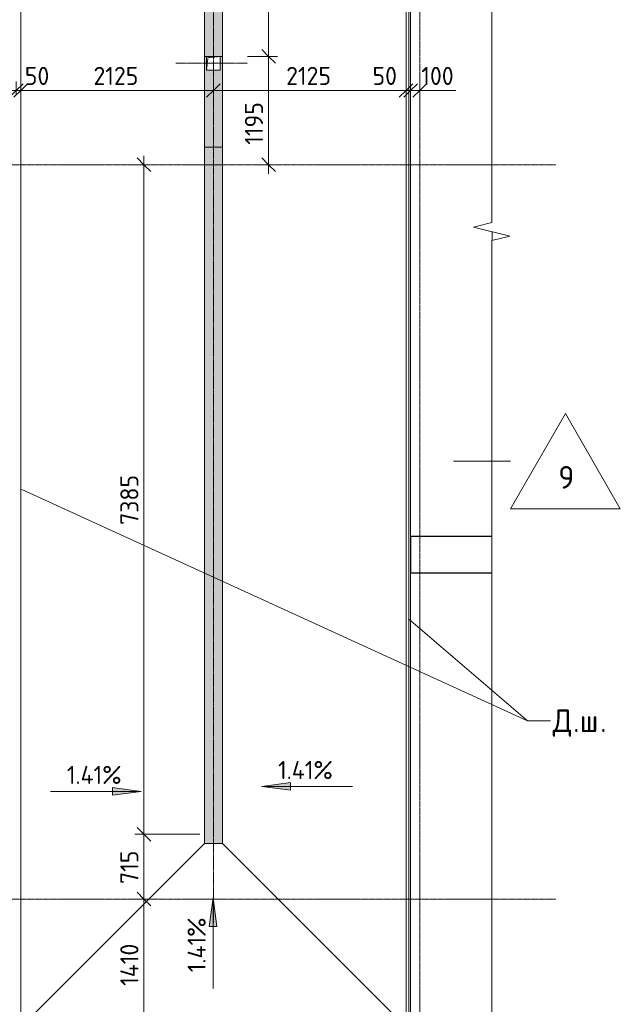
# Model space of a CAD drawing. Header units: millimetres. Extents: x -4558 to 63605, y -10605 to 130388.
# Tile 63 of 66: x 42088 to 48713, y 104240 to 115100. Entities that reach past the tile are written whole.
import ezdxf

# ---------------------------------------------------------------- set-up
doc = ezdxf.new("R2010")
doc.units = ezdxf.units.MM
for name, pattern in [('3_ Штрих_ 1 х 1 мм', [2, 1, -1]), ('4_ Штрихпунктир_ 10 х 2 мм', [14, 10, -2, 0, -2]), ('4_ Штрихпунктир_ 5 х 2 мм', [9, 5, -2, 0, -2])]:
    doc.linetypes.add(name, pattern=pattern)
for name, color, linetype, lineweight in [('A-ANNO-DIMS', 7, 'Continuous', 5), ('A-ANNO-DIMS-100', 7, 'Continuous', 5), ('A-DETL', 7, 'Continuous', 25), ('A-DETL-GENF', 7, 'Continuous', 13), ('A-FLOR', 7, 'Continuous', 13), ('A-FLOR-IDEN', 7, 'Continuous', 5), ('A-GENM', 7, 'Continuous', 13), ('C-PRKG', 7, 'Continuous', 13), ('G-ANNO-DIMS', 7, 'Continuous', 5), ('G-ANNO-TEXT', 7, 'Continuous', 5), ('M-EQPM', 7, 'Continuous', 13), ('S-COLS', 7, 'Continuous', 25), ('S-GRID', 7, 'Continuous', 5)]:
    doc.layers.add(name, color=color, linetype=linetype, lineweight=lineweight)
doc.styles.add('GOST Common_2', font='GOST_Common.ttf', dxfattribs={"height": 200})
doc.styles.add('GOST Common_3', font='GOST_Common.ttf', dxfattribs={"height": 250})
doc.dimstyles.new('2_мм', dxfattribs={"dimscale": 304.8, "dimtxt": 201.142999, "dimasz": 0.492126, "dimexe": 0.328084, "dimexo": 0.492126, "dimgap": 0, "dimtad": 1, "dimdec": 0, "dimdsep": 46, "dimtxsty": 'GOST Common_2', "dimblk1": 'OBLIQUE', "dimblk2": 'OBLIQUE', "dimsah": 1, "dimcen": 0.09, "dimdle": 0.328084, "dimadec": 5, "dimazin": 2, "dimtfac": 1, "dimtdec": 4, "dimtix": 1, "dimtmove": 0, "dimatfit": 3, "dimfxl": 1, "dimtvp": 1, "dimtolj": 1, "dimtzin": 0, "dimarcsym": 2})
doc.dimstyles.new('2_мм_1', dxfattribs={"dimscale": 304.8, "dimtxt": 201.142999, "dimasz": 0.492126, "dimexe": 0.328084, "dimexo": 0.492126, "dimgap": 0, "dimtad": 1, "dimdec": 0, "dimdsep": 46, "dimtxsty": 'GOST Common_2', "dimblk1": 'OBLIQUE', "dimblk2": 'OBLIQUE', "dimsah": 1, "dimcen": 0.09, "dimdle": 0.328084, "dimadec": 5, "dimazin": 2, "dimtfac": 1, "dimtdec": 4, "dimtix": 1, "dimtmove": 1, "dimatfit": 3, "dimfxl": 1, "dimtvp": 1, "dimtolj": 1, "dimtzin": 0, "dimarcsym": 2})

# ---------------------------------------------------------------- blocks, each defined once
blk = doc.blocks.new('АР_Машиноместо - 4900x2400_М__5300х2500_-V14--01_Подвал_МП_часть А')
at = {"layer": 'C-PRKG'}
blk.add_line((2186, 0), (2088, 0), dxfattribs=at)
blk = doc.blocks.new('АР_Лоток - 200х100h_ЛВ1-7511697--01_Подвал_МП_часть А')
at = {"layer": 'M-EQPM', "true_color": 0xdddddd}
blk.add_hatch(color=254, dxfattribs=at).paths.add_polyline_path([(8392, -75), (8392, 100), (0, 100), (0, -100), (8392, -100)])
at = {"layer": 'M-EQPM'}
for p, q in [((8392, 75), (8392, 100)), ((8392, -100), (8392, -75))]:
    blk.add_line(p, q, dxfattribs=at)
blk = doc.blocks.new('АР_Канал вертикальный прямоугольный - ВК-V17--01_Подвал_МП_часть А')
at = {"layer": 'A-DETL-GENF'}
blk.add_hatch(color=256, dxfattribs=at).paths.add_polyline_path([(-75, -75), (-60, 60), (75, 75), (-75, 75)])
at = {"layer": 'A-DETL-GENF', "linetype": '3_ Штрих_ 1 х 1 мм'}
for p, q in [((75, 75), (-75, 75)), ((-75, 75), (-75, -75)), ((75, 75), (-75, 75)), ((-75, 75), (-75, -75)), ((-75, -75), (-60, 60)), ((-75, -75), (-60, 60)), ((-60, 60), (75, 75)), ((-60, 60), (75, 75)), ((75, -75), (75, 75)), ((-75, -75), (75, -75))]:
    blk.add_line(p, q, dxfattribs=at)
at = {"layer": 'M-EQPM'}
for p, q in [((-75, -75), (-75, 75)), ((-75, 75), (75, 75)), ((75, 75), (75, -75)), ((75, -75), (-75, -75))]:
    blk.add_line(p, q, dxfattribs=at)
blk = doc.blocks.new('АР-Заполнение деф_ шва - Д_ш_-5402230--01_Подвал_МП_часть А')
at = {"layer": 'A-GENM'}
blk.add_line((0, 25), (21235, 25), dxfattribs=at)
blk = doc.blocks.new('АР-Заполнение деф_ шва - Д_ш_-4331150--01_Подвал_МП_часть А')
at = {"layer": 'A-GENM'}
for p, q in [((0, 25), (5900, 25)), ((0, -25), (5900, -25))]:
    blk.add_line(p, q, dxfattribs=at)
blk = doc.blocks.new('АР-Заполнение деф_ шва - Д_ш_-4327464--01_Подвал_МП_часть А')
at = {"layer": 'A-GENM'}
for p, q in [((0, 25), (5880, 25)), ((0, -25), (5900, -25))]:
    blk.add_line(p, q, dxfattribs=at)
blk = doc.blocks.new('АР-Заполнение деф_ шва - Д_ш__Пристенный-4429135--01_Подвал_МП_часть А')
at = {"layer": 'A-GENM'}
blk.add_line((0, -25), (400, -25), dxfattribs=at)
blk = doc.blocks.new('АР_Лоток - 200х100h_L_1000_с вертик_отводом_ЛВ3-V38--01_Подвал_МП_часть А')
at = {"layer": 'M-EQPM', "true_color": 0xdddddd}
blk.add_hatch(color=254, dxfattribs=at).paths.add_polyline_path([(0, 48), (0, -100), (1000, -100), (1000, -75), (850, -75), (850, 75), (1000, 75), (1000, 100), (0, 100), (0, 60)])
at = {"layer": 'M-EQPM'}
for p, q in [((0, 100), (0, -100)), ((1000, 75), (1000, 100)), ((1000, -100), (1000, -75))]:
    blk.add_line(p, q, dxfattribs=at)
blk = doc.blocks.new('АР_Лоток - 200х100h_ЛВ1-7511699--01_Подвал_МП_часть А')
at = {"layer": 'M-EQPM', "true_color": 0xdddddd}
blk.add_hatch(color=254, dxfattribs=at).paths.add_polyline_path([(0, 48), (0, -100), (7683, -100), (7683, 100), (0, 100)])
at = {"layer": 'M-EQPM'}
blk.add_line((7683, -100), (7683, 100), dxfattribs=at)
blk = doc.blocks.new('Линия разрыва - М 1_100-2832262--01_Подвал_МП_часть А')
at = {"layer": 'A-DETL-GENF', "lineweight": 5}
for p, q in [((14450, -200), (14550, 200)), ((14550, 200), (14600, 0)), ((-50, 0), (14400, 0)), ((14400, 0), (14450, -200)), ((14600, 0), (28671, 0))]:
    blk.add_line(p, q, dxfattribs=at)
blk = doc.blocks.new('DIMBLOCK196--01_Подвал_МП_часть А')
at = {"layer": 'A-ANNO-DIMS-100', "transparency": 16777216}
for p, q in [((41100, 114275), (41100, 114419)), ((42050, 114275), (42050, 114419)), ((41100, 114319), (42050, 114319)), ((41100, 114319), (41100, 114275)), ((42050, 114319), (42050, 114275))]:
    blk.add_line(p, q, dxfattribs=at)
at = {"layer": 'A-ANNO-DIMS-100', "lineweight": 25, "transparency": 16777216}
for p, q in [((41100, 114319), (41175, 114394)), ((42050, 114319), (42125, 114394)), ((41100, 114319), (41025, 114244)), ((42050, 114319), (41975, 114244))]:
    blk.add_line(p, q, dxfattribs=at)
at = {"layer": 'A-ANNO-DIMS-100', "color": 0, "transparency": 16777216, "insert": (41365, 114580), "char_height": 200, "width": 503.2, "attachment_point": 1, "line_spacing_factor": 1.022761, "style": 'GOST Common_2'}
blk.add_mtext('950', dxfattribs=at)
blk = doc.blocks.new('_Oblique')
at = {"color": 0, "linetype": 'ByBlock', "lineweight": -2}
blk.add_line((-0.5, -0.5), (0.5, 0.5), dxfattribs=at)
blk = doc.blocks.new('DIMBLOCK197--01_Подвал_МП_часть А')
at = {"layer": 'A-ANNO-DIMS-100', "transparency": 16777216}
for p, q in [((42050, 114275), (42050, 114419)), ((42100, 114275), (42100, 114419)), ((42045, 114319), (42075, 114319)), ((42425, 114319), (42045, 114319)), ((42050, 114319), (42100, 114319)), ((42050, 114319), (42050, 114275)), ((42100, 114319), (42100, 114275))]:
    blk.add_line(p, q, dxfattribs=at)
at = {"layer": 'A-ANNO-DIMS-100', "lineweight": 25, "transparency": 16777216}
for p, q in [((42050, 114319), (42125, 114394)), ((42100, 114319), (42175, 114394)), ((42050, 114319), (41975, 114244)), ((42100, 114319), (42025, 114244))]:
    blk.add_line(p, q, dxfattribs=at)
at = {"layer": 'A-ANNO-DIMS-100', "color": 0, "transparency": 16777216, "insert": (42145, 114580), "char_height": 200, "width": 335.47, "attachment_point": 1, "line_spacing_factor": 1.022761, "style": 'GOST Common_2'}
blk.add_mtext('50', dxfattribs=at)
blk = doc.blocks.new('DIMBLOCK198--01_Подвал_МП_часть А')
at = {"layer": 'A-ANNO-DIMS-100', "transparency": 16777216}
for p, q in [((42100, 114275), (42100, 114419)), ((44225, 114275), (44225, 114419)), ((42100, 114319), (44225, 114319)), ((42100, 114319), (42100, 114275)), ((44225, 114319), (44225, 114275))]:
    blk.add_line(p, q, dxfattribs=at)
at = {"layer": 'A-ANNO-DIMS-100', "lineweight": 25, "transparency": 16777216}
for p, q in [((42100, 114319), (42175, 114394)), ((44225, 114319), (44300, 114394)), ((42100, 114319), (42025, 114244)), ((44225, 114319), (44150, 114244))]:
    blk.add_line(p, q, dxfattribs=at)
at = {"layer": 'A-ANNO-DIMS-100', "color": 0, "transparency": 16777216, "insert": (42902, 114580), "char_height": 200, "width": 625.93, "attachment_point": 1, "line_spacing_factor": 1.022761, "style": 'GOST Common_2'}
blk.add_mtext('2125', dxfattribs=at)
blk = doc.blocks.new('DIMBLOCK199--01_Подвал_МП_часть А')
at = {"layer": 'A-ANNO-DIMS-100', "transparency": 16777216}
for p, q in [((44225, 114275), (44225, 114419)), ((46350, 114275), (46350, 114419)), ((44225, 114319), (46350, 114319)), ((44225, 114319), (44225, 114275)), ((46350, 114319), (46350, 114275))]:
    blk.add_line(p, q, dxfattribs=at)
at = {"layer": 'A-ANNO-DIMS-100', "lineweight": 25, "transparency": 16777216}
for p, q in [((44225, 114319), (44300, 114394)), ((46350, 114319), (46425, 114394)), ((44225, 114319), (44150, 114244)), ((46350, 114319), (46275, 114244))]:
    blk.add_line(p, q, dxfattribs=at)
at = {"layer": 'A-ANNO-DIMS-100', "color": 0, "transparency": 16777216, "insert": (45027, 114580), "char_height": 200, "width": 625.93, "attachment_point": 1, "line_spacing_factor": 1.022761, "style": 'GOST Common_2'}
blk.add_mtext('2125', dxfattribs=at)
blk = doc.blocks.new('DIMBLOCK200--01_Подвал_МП_часть А')
at = {"layer": 'A-ANNO-DIMS-100', "transparency": 16777216}
for p, q in [((46350, 114275), (46350, 114419)), ((46400, 114275), (46400, 114419)), ((45980, 114319), (46359, 114319)), ((46350, 114319), (46400, 114319)), ((46350, 114319), (46350, 114275)), ((46359, 114319), (46375, 114319)), ((46400, 114319), (46400, 114275))]:
    blk.add_line(p, q, dxfattribs=at)
at = {"layer": 'A-ANNO-DIMS-100', "lineweight": 25, "transparency": 16777216}
for p, q in [((46350, 114319), (46425, 114394)), ((46400, 114319), (46475, 114394)), ((46350, 114319), (46275, 114244)), ((46400, 114319), (46325, 114244))]:
    blk.add_line(p, q, dxfattribs=at)
at = {"layer": 'A-ANNO-DIMS-100', "color": 0, "transparency": 16777216, "insert": (45980, 114580), "char_height": 200, "width": 335.47, "attachment_point": 1, "line_spacing_factor": 1.022761, "style": 'GOST Common_2'}
blk.add_mtext('50', dxfattribs=at)
blk = doc.blocks.new('DIMBLOCK201--01_Подвал_МП_часть А')
at = {"layer": 'A-ANNO-DIMS-100', "transparency": 16777216}
for p, q in [((46400, 114275), (46400, 114419)), ((46500, 114275), (46500, 114419)), ((46400, 114319), (46600, 114319)), ((46400, 114319), (46400, 114275)), ((46418, 114319), (46450, 114319)), ((46899, 114319), (46418, 114319)), ((46500, 114319), (46500, 114275))]:
    blk.add_line(p, q, dxfattribs=at)
at = {"layer": 'A-ANNO-DIMS-100', "lineweight": 25, "transparency": 16777216}
for p, q in [((46400, 114319), (46475, 114394)), ((46500, 114319), (46575, 114394)), ((46400, 114319), (46325, 114244)), ((46500, 114319), (46425, 114244))]:
    blk.add_line(p, q, dxfattribs=at)
at = {"layer": 'A-ANNO-DIMS-100', "color": 0, "transparency": 16777216, "insert": (46518, 114580), "char_height": 200, "width": 458.2, "attachment_point": 1, "line_spacing_factor": 1.022761, "style": 'GOST Common_2'}
blk.add_mtext('100', dxfattribs=at)
blk = doc.blocks.new('DIMBLOCK204--01_Подвал_МП_часть А')
at = {"layer": 'A-ANNO-DIMS-100', "lineweight": 25, "transparency": 16777216}
for p, q in [((43459, 105400), (43384, 105475)), ((43459, 105400), (43534, 105325)), ((43459, 103990), (43384, 104065)), ((43459, 103990), (43534, 103915))]:
    blk.add_line(p, q, dxfattribs=at)
at = {"layer": 'A-ANNO-DIMS-100', "transparency": 16777216}
for p, q in [((43503, 105400), (43359, 105400)), ((43459, 103990), (43459, 105400)), ((43459, 105400), (43503, 105400)), ((43503, 103990), (43359, 103990)), ((43459, 103990), (43503, 103990))]:
    blk.add_line(p, q, dxfattribs=at)
at = {"layer": 'A-ANNO-DIMS-100', "color": 0, "transparency": 16777216, "insert": (43198, 104443), "char_height": 200, "width": 605.47, "attachment_point": 1, "rotation": 90, "line_spacing_factor": 1.022761, "style": 'GOST Common_2'}
blk.add_mtext('1410', dxfattribs=at)
blk = doc.blocks.new('DIMBLOCK205--01_Подвал_МП_часть А')
at = {"layer": 'A-ANNO-DIMS-100', "transparency": 16777216}
for p, q in [((44075, 106115), (43359, 106115)), ((43459, 105400), (43459, 106115)), ((43459, 106115), (44075, 106115)), ((43503, 105400), (43359, 105400)), ((43459, 105400), (43503, 105400))]:
    blk.add_line(p, q, dxfattribs=at)
at = {"layer": 'A-ANNO-DIMS-100', "lineweight": 25, "transparency": 16777216}
for p, q in [((43459, 106115), (43384, 106190)), ((43459, 106115), (43534, 106040)), ((43459, 105400), (43384, 105475)), ((43459, 105400), (43534, 105325))]:
    blk.add_line(p, q, dxfattribs=at)
at = {"layer": 'A-ANNO-DIMS-100', "color": 0, "transparency": 16777216, "insert": (43198, 105567), "char_height": 200, "width": 458.2, "attachment_point": 1, "rotation": 90, "line_spacing_factor": 1.022761, "style": 'GOST Common_2'}
blk.add_mtext('715', dxfattribs=at)
blk = doc.blocks.new('DIMBLOCK206--01_Подвал_МП_часть А')
at = {"layer": 'A-ANNO-DIMS-100', "transparency": 16777216}
for p, q in [((43459, 106115), (43459, 113600)), ((43503, 113500), (43359, 113500)), ((43459, 113500), (43503, 113500)), ((44075, 106115), (43359, 106115)), ((43459, 106115), (44075, 106115))]:
    blk.add_line(p, q, dxfattribs=at)
at = {"layer": 'A-ANNO-DIMS-100', "lineweight": 25, "transparency": 16777216}
for p, q in [((43459, 113500), (43384, 113575)), ((43459, 113500), (43534, 113425)), ((43459, 106115), (43384, 106190)), ((43459, 106115), (43534, 106040))]:
    blk.add_line(p, q, dxfattribs=at)
at = {"layer": 'A-ANNO-DIMS-100', "color": 0, "transparency": 16777216, "insert": (43198, 109528), "char_height": 200, "width": 670.93, "attachment_point": 1, "rotation": 90, "line_spacing_factor": 1.022761, "style": 'GOST Common_2'}
blk.add_mtext('7385', dxfattribs=at)
blk = doc.blocks.new('Марка полов - Марка полов-4106608--01_Подвал_МП_часть А')
at = {"layer": 'A-FLOR-IDEN'}
for p, q in [((0, 7), (-6.06, -3.5)), ((6.06, -3.5), (0, 7)), ((-6.06, -3.5), (6.06, -3.5))]:
    blk.add_line(p, q, dxfattribs=at)
blk = doc.blocks.new('DIMBLOCK246--01_Подвал_МП_часть А')
at = {"layer": 'A-ANNO-DIMS-100', "transparency": 16777216}
for p, q in [((44600, 114695), (44933, 114695)), ((44833, 114695), (44600, 114695)), ((44833, 113400), (44833, 114695)), ((44833, 114304), (44833, 114098)), ((44833, 113720), (44833, 114304)), ((44877, 113500), (44733, 113500)), ((44833, 113500), (44877, 113500))]:
    blk.add_line(p, q, dxfattribs=at)
at = {"layer": 'A-ANNO-DIMS-100', "lineweight": 25, "transparency": 16777216}
for p, q in [((44833, 114695), (44758, 114770)), ((44833, 114695), (44908, 114620)), ((44833, 113500), (44758, 113575)), ((44833, 113500), (44908, 113425))]:
    blk.add_line(p, q, dxfattribs=at)
at = {"layer": 'A-ANNO-DIMS-100', "color": 0, "transparency": 16777216, "insert": (44572, 113720), "char_height": 200, "width": 580.93, "attachment_point": 1, "rotation": 90, "line_spacing_factor": 1.022761, "style": 'GOST Common_2'}
blk.add_mtext('1195', dxfattribs=at)
blk = doc.blocks.new('DIMBLOCK247--01_Подвал_МП_часть А')
at = {"layer": 'A-ANNO-DIMS-100', "lineweight": 25, "transparency": 16777216}
for p, q in [((44833, 121610), (44758, 121685)), ((44833, 121610), (44908, 121535)), ((44833, 114695), (44758, 114770)), ((44833, 114695), (44908, 114620))]:
    blk.add_line(p, q, dxfattribs=at)
at = {"layer": 'A-ANNO-DIMS-100', "transparency": 16777216}
for p, q in [((44833, 114695), (44833, 121710)), ((44877, 121610), (44733, 121610)), ((44833, 121610), (44877, 121610)), ((44600, 114695), (44933, 114695)), ((44833, 114695), (44600, 114695))]:
    blk.add_line(p, q, dxfattribs=at)
at = {"layer": 'A-ANNO-DIMS-100', "color": 0, "transparency": 16777216, "insert": (44572, 117892), "char_height": 200, "width": 625.93, "attachment_point": 1, "rotation": 90, "line_spacing_factor": 1.022761, "style": 'GOST Common_2'}
blk.add_mtext('6915', dxfattribs=at)

msp = doc.modelspace()

# ---------------------------------------------------------------- hatches: boundary and pattern name
at = {"layer": 'G-ANNO-DIMS'}
for points in [[(44759.045981, 106642.532419), (45076.545981, 106600.732751), (45076.545981, 106684.332087)], [(43428.896067, 106588.521043), (43111.396067, 106630.320711), (43111.396067, 106546.721375)], [(44221.06091, 105414.203402), (44179.261242, 105096.703402), (44262.860578, 105096.703402)]]:
    msp.add_hatch(color=256, dxfattribs=at).paths.add_polyline_path(points)

# ---------------------------------------------------------------- linework, layer by layer
at = {"layer": 'A-DETL', "linetype": '4_ Штрихпунктир_ 5 х 2 мм', "lineweight": 5}
for p, q in [((44225, 123635), (44225, 105135)), ((43810, 114620), (44600, 114620))]:
    msp.add_line(p, q, dxfattribs=at)
at = {"layer": 'A-FLOR'}
for p, q in [((42100, 103986.485183), (42100, 125160)), ((44125, 123087.352941), (44125, 106012.352941)), ((44325, 123087.352941), (44325, 106012.352941)), ((46380, 103120), (46380, 118300)), ((46350, 118250), (46350, 101913.39746)), ((46400, 109400), (46400, 115300)), ((46400, 103120), (46400, 109000)), ((42100, 103990), (44125, 106015)), ((44125, 106012.352941), (44325, 106012.352941)), ((44325, 106015), (46350, 103990))]:
    msp.add_line(p, q, dxfattribs=at)
at = {"layer": 'A-FLOR-IDEN'}
msp.add_line((46873.128677, 110229.832042), (47500.601795, 110229.832042), dxfattribs=at)
at = {"layer": 'G-ANNO-DIMS'}
for p, q in [((45076.545981, 106684.332087), (44759.045981, 106642.532419)), ((45076.545981, 106600.732751), (45076.545981, 106684.332087)), ((42428.896067, 106588.521043), (43428.896067, 106588.521043)), ((43428.896067, 106588.521043), (43111.396067, 106630.320711)), ((43111.396067, 106630.320711), (43111.396067, 106546.721375)), ((43111.396067, 106546.721375), (43428.896067, 106588.521043)), ((44759.045981, 106642.532419), (45076.545981, 106600.732751)), ((45759.045981, 106642.532419), (44759.045981, 106642.532419)), ((44221.06091, 105414.203402), (44179.261242, 105096.703402)), ((44262.860578, 105096.703402), (44221.06091, 105414.203402)), ((44221.06091, 104414.203402), (44221.06091, 105414.203402)), ((44179.261242, 105096.703402), (44262.860578, 105096.703402))]:
    msp.add_line(p, q, dxfattribs=at)
at = {"layer": 'G-ANNO-TEXT'}
for p, q in [((42111.693641, 109918.608162), (47690.758033, 107367.310132)), ((46378.366755, 108489.822432), (47690.758033, 107367.310132)), ((47690.758033, 107367.310132), (47942.852832, 107367.310132)), ((47690.758033, 107367.310132), (47942.852832, 107367.310132))]:
    msp.add_line(p, q, dxfattribs=at)
at = {"layer": 'S-COLS'}
for p, q in [((47294.821051, 109400), (46400, 109400)), ((46400, 109400), (46400, 109000)), ((46400, 109000), (47294.821051, 109000))]:
    msp.add_line(p, q, dxfattribs=at)
at = {"layer": 'S-GRID', "linetype": '4_ Штрихпунктир_ 10 х 2 мм'}
for p, q in [((46500, 96468.305261), (46500, 129588.42805)), ((48002.408154, 113500), (-1802.909204, 113500)), ((48002.408154, 105400), (-1802.909204, 105400))]:
    msp.add_line(p, q, dxfattribs=at)

# ---------------------------------------------------------------- block references
at = {"layer": 'A-DETL-GENF', "rotation": 269.9999999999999}
msp.add_blockref('Линия разрыва - М 1_100-2832262--01_Подвал_МП_часть А', (47294.821051, 127263.232278), dxfattribs=at)
at = {"layer": 'A-FLOR-IDEN', "xscale": 99.99999999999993, "yscale": 99.99999999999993, "zscale": 99.99999999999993}
msp.add_blockref('Марка полов - Марка полов-4106608--01_Подвал_МП_часть А', (48106.819577, 110054.832042), dxfattribs=at)
at = {"layer": 'A-GENM', "rotation": 270}
for name, p in [('АР-Заполнение деф_ шва - Д_ш_-5402230--01_Подвал_МП_часть А', (42075, 125185)), ('АР-Заполнение деф_ шва - Д_ш_-4331150--01_Подвал_МП_часть А', (46375, 115299.961774)), ('АР-Заполнение деф_ шва - Д_ш__Пристенный-4429135--01_Подвал_МП_часть А', (46375, 109400)), ('АР-Заполнение деф_ шва - Д_ш_-4327464--01_Подвал_МП_часть А', (46375, 109000))]:
    msp.add_blockref(name, p, dxfattribs=at)
at = {"layer": 'C-PRKG', "rotation": 269.9999999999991}
msp.add_blockref('АР_Машиноместо - 4900x2400_М__5300х2500_-V14--01_Подвал_МП_часть А', (47300, 114850.038226), dxfattribs=at)
at = {"layer": 'M-EQPM'}
for name, p, rotation in [('АР_Лоток - 200х100h_ЛВ1-7511697--01_Подвал_МП_часть А', (44225, 123087.352941), 270), ('АР_Лоток - 200х100h_L_1000_с вертик_отводом_ЛВ3-V38--01_Подвал_МП_часть А', (44225, 113695), 90), ('АР_Лоток - 200х100h_ЛВ1-7511699--01_Подвал_МП_часть А', (44225, 106012.352941), 90)]:
    msp.add_blockref(name, p, dxfattribs=dict(at, rotation=rotation))
msp.add_blockref('АР_Канал вертикальный прямоугольный - ВК-V17--01_Подвал_МП_часть А', (44225, 114620), dxfattribs=at)

# ---------------------------------------------------------------- texts
at = {"layer": 'A-FLOR-IDEN', "insert": (48029.943294, 110176.893714), "char_height": 250, "width": 216.455625, "attachment_point": 1, "style": 'GOST Common_3'}
msp.add_mtext('\\fGOST Common|b0|i0|c204|p34|;9', dxfattribs=at)
at = {"layer": 'G-ANNO-DIMS', "char_height": 200, "width": 769.94483305, "attachment_point": 1, "line_spacing_factor": 1.022761, "style": 'GOST Common_2'}
for insert in [(42608.08572, 106869.886704), (44938.235634, 106923.89808)]:
    msp.add_mtext('1.41%', dxfattribs=dict(at, insert=insert))
at = {"layer": 'G-ANNO-DIMS', "insert": (43939.695249, 104593.393055), "char_height": 200, "width": 769.94483305, "attachment_point": 1, "rotation": 90, "line_spacing_factor": 1.022761, "style": 'GOST Common_2'}
msp.add_mtext('1.41%', dxfattribs=at)
at = {"layer": 'G-ANNO-TEXT', "char_height": 250, "attachment_point": 1, "style": 'GOST Common_3'}
for s, insert, width in [('\\fGOST Common|b0|i0|c204|p34|;Д', (47967.852832, 107492.310132), 272.57375), ('\\fGOST Common|b0|i0|c204|p34|;ш', (48265.509082, 107492.310132), 272.57375), ('\\fGOST Common|b0|i0|c204|p34|;.', (48192.748665, 107492.310132), 88.185625), ('\\fGOST Common|b0|i0|c204|p34|;.', (48490.404915, 107492.310132), 88.185625)]:
    msp.add_mtext(s, dxfattribs=dict(at, insert=insert, width=width))

# ---------------------------------------------------------------- dimensions: what is measured, and where the dimension line sits
at = {"layer": 'A-ANNO-DIMS'}
for base, p1, p2, override, picture, middle in [((44833.031218, 121610), (44450, 114695), (44726.965201, 121610), {"dimpost": '<>', "dimfxl": 6920.544395}, 'DIMBLOCK247--01_Подвал_МП_часть А', (44733.031218, 118152.5)), ((43458.933567, 113500), (44225, 106115), (43352.86755, 113500), {"dimpost": '<>', "dimfxl": 7436.318983}, 'DIMBLOCK206--01_Подвал_МП_часть А', (43358.933567, 109807.5)), ((43458.933567, 106115), (43352.86755, 105400), (44225, 106115), {"dimpost": '<>', "dimfxl": 1127.758844}, 'DIMBLOCK205--01_Подвал_МП_часть А', (43358.933567, 105757.5)), ((43458.933567, 105400), (43352.86755, 103990), (43352.86755, 105400), {"dimpost": '<>', "dimfxl": 1410}, 'DIMBLOCK204--01_Подвал_МП_часть А', (43358.933567, 104695))]:
    dim = msp.add_linear_dim(base=base, p1=p1, p2=p2, angle=90, dimstyle='2_мм', override=override, dxfattribs=at)
    dim.commit()
    dim.dimension.update_dxf_attribs({"geometry": picture, "text_midpoint": middle})
dim = msp.add_linear_dim(base=(44833.031218, 114695), p1=(44726.965201, 113500), p2=(44450, 114695), angle=90, dimstyle='2_мм_1', override={"dimpost": '<>', "dimfxl": 1226.676291}, dxfattribs=at)
dim.commit()
dim.dimension.update_dxf_attribs({"geometry": 'DIMBLOCK246--01_Подвал_МП_часть А', "text_midpoint": (44704.998891, 114010.510931), "dimtype": 160, "text_rotation": 90})
for base, p1, p2, override, picture, middle in [((42050, 114319.083851), (41100, 114425.149868), (42050, 114425.149868), {"dimpost": '<>', "dimfxl": 950}, 'DIMBLOCK196--01_Подвал_МП_часть А', (41575, 114419.083851)), ((44225, 114319.083851), (42100, 114425.149868), (44225, 114425.149868), {"dimpost": '<>', "dimfxl": 2125}, 'DIMBLOCK198--01_Подвал_МП_часть А', (43162.5, 114419.083851)), ((46350, 114319.083851), (44225, 114425.149868), (46350, 114425.149868), {"dimpost": '<>', "dimfxl": 2125}, 'DIMBLOCK199--01_Подвал_МП_часть А', (45287.5, 114419.083851))]:
    dim = msp.add_linear_dim(base=base, p1=p1, p2=p2, dimstyle='2_мм', override=override, dxfattribs=at)
    dim.commit()
    dim.dimension.update_dxf_attribs({"geometry": picture, "text_midpoint": middle})
for base, p1, p2, override, picture, middle in [((42100, 114319.083851), (42050, 114425.149868), (42100, 114425.149868), {"dimpost": '<>', "dimfxl": 50}, 'DIMBLOCK197--01_Подвал_МП_часть А', (42313.198876, 114447.116179)), ((46400, 114319.083851), (46350, 114425.149868), (46400, 114425.149868), {"dimpost": '<>', "dimfxl": 50}, 'DIMBLOCK200--01_Подвал_МП_часть А', (46147.252797, 114447.116179)), ((46500, 114319.083851), (46400, 114425.149868), (46500, 114425.149868), {"dimpost": '<>', "dimfxl": 100}, 'DIMBLOCK201--01_Подвал_МП_часть А', (46746.664277, 114447.116179))]:
    dim = msp.add_linear_dim(base=base, p1=p1, p2=p2, dimstyle='2_мм_1', override=override, dxfattribs=at)
    dim.commit()
    dim.dimension.update_dxf_attribs({"geometry": picture, "text_midpoint": middle, "dimtype": 160})

doc.saveas('drawing.dxf')
